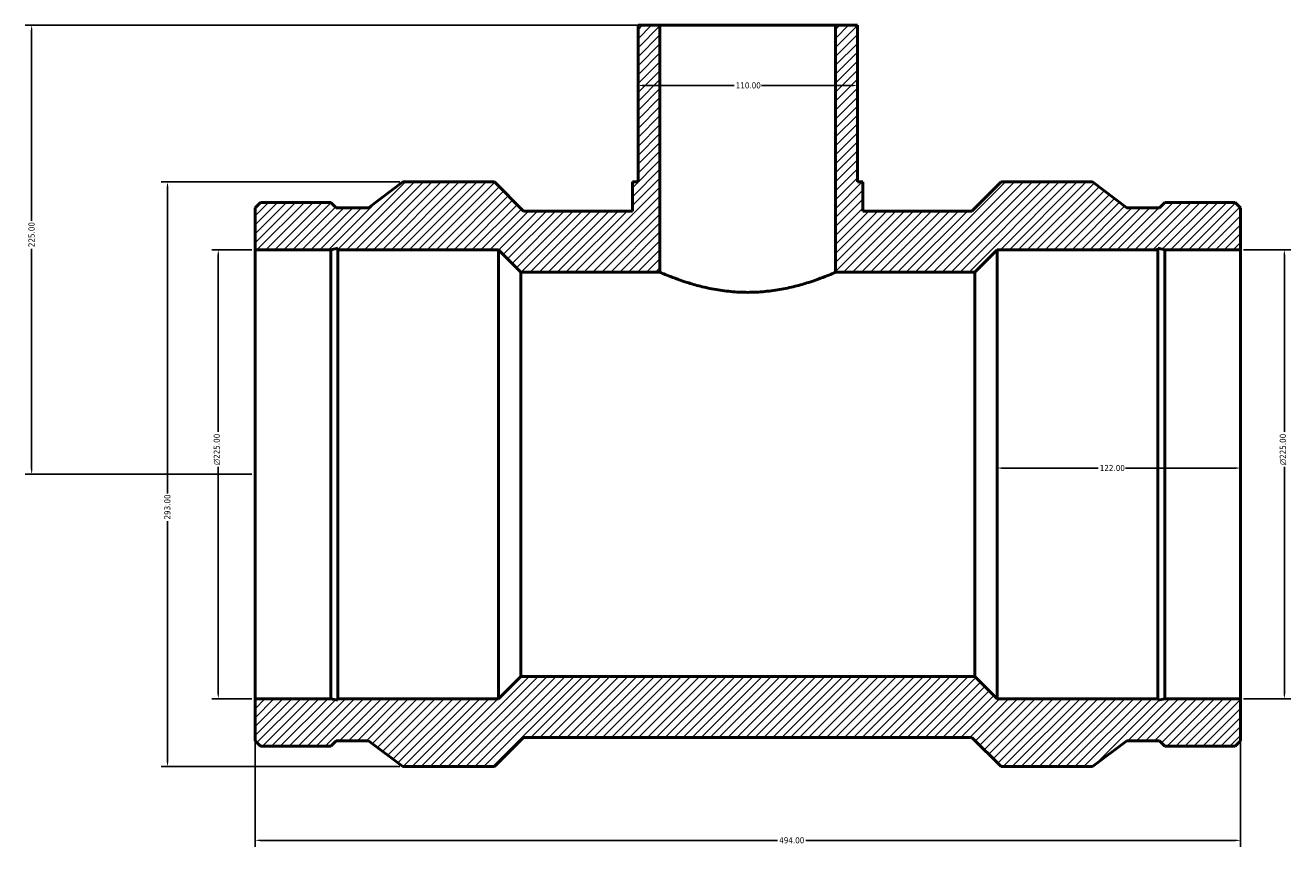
# Model space of a CAD drawing. Header units: millimetres. Extents: x -402 to 1605, y -278 to 1277.
# Tile 4 of 6: x -402 to 232, y 654 to 1066. Entities that reach past the tile are written whole.
import ezdxf

# ---------------------------------------------------------------- set-up
doc = ezdxf.new("R2010")
doc.units = ezdxf.units.MM
for name, color, linetype, lineweight in [('Dimension (ANSI)', 7, 'Continuous', 25), ('Hatch (ANSI)', 7, 'Continuous', 18), ('Visible (ANSI)', 7, 'Continuous', 50)]:
    doc.layers.add(name, color=color, linetype=linetype, lineweight=lineweight)
doc.styles.add('Note Text (ANSI)', font='tahoma.ttf')
doc.dimstyles.new('Default - mm (ANSI)', dxfattribs={"dimtxt": 3.048, "dimasz": 2.5, "dimexe": 3.175, "dimexo": 1.6002, "dimgap": 0.8, "dimtad": 0, "dimtoh": 1, "dimrnd": 1e-08, "dimzin": 4, "dimdsep": 46, "dimtxsty": 'Note Text (ANSI)', "dimcen": 0.09, "dimdle": 10, "dimclrd": 256, "dimclre": 256, "dimclrt": 230, "dimadec": 1, "dimazin": 1, "dimtfac": 1, "dimtofl": 0, "dimtmove": 0, "dimatfit": 3, "dimfxl": 1, "dimtolj": 1, "dimtzin": 4, "dimlwd": -1, "dimlwe": -1, "dimarcsym": 0})

# ---------------------------------------------------------------- blocks, each defined once
blk = doc.blocks.new('*D7')
at = {"layer": 'Defpoints', "color": 0, "transparency": 16777216}
for p in [(-399, 1065.75), (-84, 1065.75), (-287, 840.75)]:
    blk.add_point(p, dxfattribs=at)
at = {"layer": 'Dimension (ANSI)', "transparency": 16777216}
for p, q in [((-85.6, 1065.75), (-402.17, 1065.75)), ((-399, 1063.25), (-399, 967.71)), ((-399, 843.25), (-399, 953.79)), ((-288.6, 840.75), (-402.17, 840.75))]:
    blk.add_line(p, q, dxfattribs=at)
for points in [[(-399.42, 1063.25), (-398.58, 1063.25), (-399, 1065.75)], [(-399.42, 843.25), (-398.58, 843.25), (-399, 840.75)]]:
    blk.add_solid(points, dxfattribs=at)
at = {"layer": 'Dimension (ANSI)', "color": 230, "true_color": 0xff0080, "transparency": 16777216, "insert": (-400.59, 954.59), "char_height": 3.048, "attachment_point": 1, "rotation": 90, "style": 'Note Text (ANSI)'}
blk.add_mtext('\\A1;225.00', dxfattribs=at)
blk = doc.blocks.new('*D8')
at = {"layer": 'Defpoints', "color": 0, "transparency": 16777216}
for p in [(-305.44, 953.25), (-287, 953.25), (-287, 728.25)]:
    blk.add_point(p, dxfattribs=at)
at = {"layer": 'Dimension (ANSI)', "transparency": 16777216}
for p, q in [((-288.6, 953.25), (-308.61, 953.25)), ((-305.44, 950.75), (-305.44, 861.97)), ((-305.44, 730.75), (-305.44, 844.53)), ((-288.6, 728.25), (-308.61, 728.25))]:
    blk.add_line(p, q, dxfattribs=at)
for points in [[(-305.85, 950.75), (-305.02, 950.75), (-305.44, 953.25)], [(-305.85, 730.75), (-305.02, 730.75), (-305.44, 728.25)]]:
    blk.add_solid(points, dxfattribs=at)
at = {"layer": 'Dimension (ANSI)', "color": 230, "true_color": 0xff0080, "transparency": 16777216, "insert": (-307.73, 845.33), "char_height": 3.048, "attachment_point": 1, "rotation": 90, "style": 'Note Text (ANSI)'}
blk.add_mtext('\\A1;\\fAIGDT|b0|i0;\\H3.0480;\\ln\\fTahoma|b0|i0;\\H3.0480;225.00', dxfattribs=at)
blk = doc.blocks.new('*D9')
at = {"layer": 'Defpoints', "color": 0, "transparency": 16777216}
for p in [(-212.9, 987.25), (-330.9, 694.25), (-212.9, 694.25)]:
    blk.add_point(p, dxfattribs=at)
at = {"layer": 'Dimension (ANSI)', "transparency": 16777216}
for p, q in [((-214.5, 987.25), (-334.07, 987.25)), ((-330.9, 984.75), (-330.9, 831.21)), ((-330.9, 696.75), (-330.9, 817.29)), ((-214.5, 694.25), (-334.07, 694.25))]:
    blk.add_line(p, q, dxfattribs=at)
for points in [[(-331.32, 984.75), (-330.48, 984.75), (-330.9, 987.25)], [(-331.32, 696.75), (-330.48, 696.75), (-330.9, 694.25)]]:
    blk.add_solid(points, dxfattribs=at)
at = {"layer": 'Dimension (ANSI)', "color": 230, "true_color": 0xff0080, "transparency": 16777216, "insert": (-332.49, 818.09), "char_height": 3.048, "attachment_point": 1, "rotation": 90, "style": 'Note Text (ANSI)'}
blk.add_mtext('\\A1;293.00', dxfattribs=at)
blk = doc.blocks.new('*D10')
at = {"layer": 'Defpoints', "color": 0, "transparency": 16777216}
for p in [(-95, 1035.58), (15, 1035.58), (15, 1035.58)]:
    blk.add_point(p, dxfattribs=at)
at = {"layer": 'Dimension (ANSI)', "transparency": 16777216}
for p, q in [((-92.5, 1035.58), (-46.84, 1035.58)), ((12.5, 1035.58), (-33.16, 1035.58))]:
    blk.add_line(p, q, dxfattribs=at)
for points in [[(-92.5, 1036), (-92.5, 1035.17), (-95, 1035.58)], [(12.5, 1036), (12.5, 1035.17), (15, 1035.58)]]:
    blk.add_solid(points, dxfattribs=at)
at = {"layer": 'Dimension (ANSI)', "color": 230, "true_color": 0xff0080, "transparency": 16777216, "insert": (-46.04, 1037.17), "char_height": 3.048, "attachment_point": 1, "style": 'Note Text (ANSI)'}
blk.add_mtext('\\A1;110.00', dxfattribs=at)
blk = doc.blocks.new('*D11')
at = {"layer": 'Defpoints', "color": 0, "transparency": 16777216}
for p in [(207, 953.25), (229, 953.25), (207, 728.25)]:
    blk.add_point(p, dxfattribs=at)
at = {"layer": 'Dimension (ANSI)', "transparency": 16777216}
for p, q in [((208.6, 953.25), (232.18, 953.25)), ((229, 950.75), (229, 861.97)), ((229, 730.75), (229, 844.53)), ((208.6, 728.25), (232.18, 728.25))]:
    blk.add_line(p, q, dxfattribs=at)
for points in [[(228.58, 950.75), (229.42, 950.75), (229, 953.25)], [(228.58, 730.75), (229.42, 730.75), (229, 728.25)]]:
    blk.add_solid(points, dxfattribs=at)
at = {"layer": 'Dimension (ANSI)', "color": 230, "true_color": 0xff0080, "transparency": 16777216, "insert": (226.71, 845.33), "char_height": 3.048, "attachment_point": 1, "rotation": 90, "style": 'Note Text (ANSI)'}
blk.add_mtext('\\A1;\\fAIGDT|b0|i0;\\H3.0480;\\ln\\fTahoma|b0|i0;\\H3.0480;225.00', dxfattribs=at)
blk = doc.blocks.new('*D12')
at = {"layer": 'Defpoints', "color": 0, "transparency": 16777216}
for p in [(85, 843.86), (85, 840.75), (207, 840.75)]:
    blk.add_point(p, dxfattribs=at)
at = {"layer": 'Dimension (ANSI)', "transparency": 16777216}
for p, q in [((87.5, 843.86), (135.66, 843.86)), ((204.5, 843.86), (149.34, 843.86))]:
    blk.add_line(p, q, dxfattribs=at)
for points in [[(87.5, 844.28), (87.5, 843.45), (85, 843.86)], [(204.5, 844.28), (204.5, 843.45), (207, 843.86)]]:
    blk.add_solid(points, dxfattribs=at)
at = {"layer": 'Dimension (ANSI)', "color": 230, "true_color": 0xff0080, "transparency": 16777216, "insert": (136.46, 845.45), "char_height": 3.048, "attachment_point": 1, "style": 'Note Text (ANSI)'}
blk.add_mtext('\\A1;122.00', dxfattribs=at)
blk = doc.blocks.new('*D13')
at = {"layer": 'Defpoints', "color": 0, "transparency": 16777216}
for p in [(-287, 728.25), (207, 728.25), (207, 657.31)]:
    blk.add_point(p, dxfattribs=at)
at = {"layer": 'Dimension (ANSI)', "transparency": 16777216}
for p, q in [((-287, 726.65), (-287, 654.14)), ((207, 726.65), (207, 654.14)), ((-284.5, 657.31), (-25.03, 657.31)), ((204.5, 657.31), (-10.97, 657.31))]:
    blk.add_line(p, q, dxfattribs=at)
for points in [[(-284.5, 657.73), (-284.5, 656.9), (-287, 657.31)], [(204.5, 657.73), (204.5, 656.9), (207, 657.31)]]:
    blk.add_solid(points, dxfattribs=at)
at = {"layer": 'Dimension (ANSI)', "color": 230, "true_color": 0xff0080, "transparency": 16777216, "insert": (-24.23, 658.9), "char_height": 3.048, "attachment_point": 1, "style": 'Note Text (ANSI)'}
blk.add_mtext('\\A1;494.00', dxfattribs=at)

msp = doc.modelspace()

# ---------------------------------------------------------------- hatches: boundary and pattern name
at = {"layer": 'Hatch (ANSI)'}
h = msp.add_hatch(dxfattribs=at)
h.set_pattern_fill('ANSI31', color=256, scale=25.4, angle=180, style=0)
h.set_pattern_definition([(225, (0, 0), (2.245064, -2.245064), [])])
h.paths.add_polyline_path([(-84, 942), (-84, 1065.75), (-95, 1065.75), (-95, 987.25), (-97.75, 987.25), (-97.75, 972.6), (-152.385, 972.6), (-167.035, 987.25), (-212.9, 987.25), (-230.067, 974.27), (-246.333, 974.27), (-249.058, 976.995), (-284.275, 976.995), (-287, 974.27), (-287, 953.25), (-249.058, 953.25), (-245.532, 953.999), (-245.532, 953.25), (-165, 953.25), (-153.75, 942)])
h.paths.add_polyline_path([(207, 707.23), (207, 728.25), (169.058, 728.25), (165.532, 727.501), (165.532, 728.25), (85, 728.25), (73.75, 739.5), (-153.75, 739.5), (-165, 728.25), (-245.532, 728.25), (-245.532, 727.501), (-249.058, 728.25), (-287, 728.25), (-287, 707.23), (-284.275, 704.505), (-249.058, 704.505), (-246.333, 707.23), (-230.067, 707.23), (-212.9, 694.25), (-167.035, 694.25), (-152.385, 708.9), (72.385, 708.9), (87.035, 694.25), (132.9, 694.25), (150.067, 707.23), (166.333, 707.23), (169.058, 704.505), (204.275, 704.505)])
h.paths.add_polyline_path([(207, 953.25), (207, 974.27), (204.275, 976.995), (169.058, 976.995), (166.333, 974.27), (150.067, 974.27), (132.9, 987.25), (87.035, 987.25), (72.385, 972.6), (17.75, 972.6), (17.75, 987.25), (15, 987.25), (15, 1065.75), (4, 1065.75), (4, 942), (73.75, 942), (85, 953.25), (165.532, 953.25), (165.532, 953.999), (169.058, 953.25)])

# ---------------------------------------------------------------- linework, layer by layer
at = {"layer": 'Visible (ANSI)'}
for p, q in [((-84, 1065.75), (-95, 1065.75)), ((-95, 1065.75), (-95, 987.25)), ((-84, 942), (-84, 1065.75)), ((-84, 1065.75), (4, 1065.75)), ((15, 1065.75), (4, 1065.75)), ((4, 1065.75), (4, 942)), ((15, 987.25), (15, 1065.75)), ((-212.9, 987.25), (-230.067, 974.27)), ((-167.035, 987.25), (-212.9, 987.25)), ((-152.385, 972.6), (-167.035, 987.25)), ((-95, 987.25), (-97.75, 987.25)), ((-97.75, 987.25), (-97.75, 972.6)), ((17.75, 987.25), (15, 987.25)), ((17.75, 972.6), (17.75, 987.25)), ((87.035, 987.25), (72.385, 972.6)), ((132.9, 987.25), (87.035, 987.25)), ((150.067, 974.27), (132.9, 987.25)), ((-284.275, 976.995), (-287, 974.27)), ((-249.058, 976.995), (-284.275, 976.995)), ((-246.333, 974.27), (-249.058, 976.995)), ((169.058, 976.995), (166.333, 974.27)), ((204.275, 976.995), (169.058, 976.995)), ((207, 974.27), (204.275, 976.995)), ((-287, 974.27), (-287, 953.25)), ((-230.067, 974.27), (-246.333, 974.27)), ((-97.75, 972.6), (-152.385, 972.6)), ((72.385, 972.6), (17.75, 972.6)), ((166.333, 974.27), (150.067, 974.27)), ((207, 953.25), (207, 974.27)), ((-287, 953.25), (-249.058, 953.25)), ((-287, 953.25), (-287, 728.25)), ((-249.058, 953.25), (-245.532, 953.999)), ((-249.058, 953.25), (-249.058, 728.25)), ((-245.532, 953.999), (-245.532, 953.25)), ((-245.532, 953.25), (-165, 953.25)), ((-245.532, 953.25), (-245.532, 728.25)), ((-165, 953.25), (-153.75, 942)), ((-165, 953.25), (-165, 728.25)), ((73.75, 942), (85, 953.25)), ((85, 953.25), (165.532, 953.25)), ((85, 953.25), (85, 728.25)), ((165.532, 953.25), (165.532, 953.999)), ((165.532, 953.999), (169.058, 953.25)), ((165.532, 953.25), (165.532, 728.25)), ((169.058, 953.25), (207, 953.25)), ((169.058, 953.25), (169.058, 728.25)), ((207, 953.25), (207, 728.25)), ((-153.75, 942), (-84, 942)), ((-153.75, 942), (-153.75, 739.5)), ((4, 942), (73.75, 942)), ((73.75, 942), (73.75, 739.5)), ((-153.75, 739.5), (-165, 728.25)), ((73.75, 739.5), (-153.75, 739.5)), ((85, 728.25), (73.75, 739.5)), ((-249.058, 728.25), (-287, 728.25)), ((-287, 728.25), (-287, 707.23)), ((-245.532, 727.501), (-249.058, 728.25)), ((-165, 728.25), (-245.532, 728.25)), ((-245.532, 728.25), (-245.532, 727.501)), ((165.532, 728.25), (85, 728.25)), ((169.058, 728.25), (165.532, 727.501)), ((165.532, 727.501), (165.532, 728.25)), ((207, 728.25), (169.058, 728.25)), ((207, 707.23), (207, 728.25)), ((-287, 707.23), (-284.275, 704.505)), ((-284.275, 704.505), (-249.058, 704.505)), ((-249.058, 704.505), (-246.333, 707.23)), ((-246.333, 707.23), (-230.067, 707.23)), ((-230.067, 707.23), (-212.9, 694.25)), ((-167.035, 694.25), (-152.385, 708.9)), ((-152.385, 708.9), (72.385, 708.9)), ((72.385, 708.9), (87.035, 694.25)), ((132.9, 694.25), (150.067, 707.23)), ((150.067, 707.23), (166.333, 707.23)), ((166.333, 707.23), (169.058, 704.505)), ((169.058, 704.505), (204.275, 704.505)), ((204.275, 704.505), (207, 707.23)), ((-212.9, 694.25), (-167.035, 694.25)), ((87.035, 694.25), (132.9, 694.25))]:
    msp.add_line(p, q, dxfattribs=at)
msp.add_open_spline([(4, 942), (4, 942), (3.728, 941.881), (2.596, 941.397), (1.737, 941.032), (-0.521, 940.114), (-1.92, 939.56), (-5.137, 938.365), (-6.956, 937.725), (-10.821, 936.477), (-13.006, 935.823), (-17.773, 934.581), (-20.355, 933.994), (-25.762, 933.006), (-28.591, 932.607), (-34.307, 932.073), (-37.194, 931.94), (-42.806, 931.94), (-45.693, 932.073), (-51.409, 932.607), (-54.238, 933.006), (-59.645, 933.994), (-62.227, 934.581), (-66.994, 935.823), (-69.179, 936.477), (-73.044, 937.725), (-74.863, 938.365), (-78.08, 939.56), (-79.479, 940.114), (-81.737, 941.032), (-82.596, 941.397), (-83.728, 941.881), (-84, 942), (-84, 942)], degree=3, knots=[6.7284611, 6.7284611, 6.7284611, 6.7284611, 7.5689071, 7.5689071, 8.4093531, 8.4093531, 9.2497991, 9.2497991, 10.0902451, 10.0902451, 10.9319144, 10.9319144, 11.7735837, 11.7735837, 12.615253, 12.615253, 13.4569223, 13.4569223, 14.2985916, 14.2985916, 15.1402609, 15.1402609, 15.9819302, 15.9819302, 16.8235995, 16.8235995, 17.6640454, 17.6640454, 18.5044914, 18.5044914, 19.3449374, 19.3449374, 20.1853834, 20.1853834, 20.1853834, 20.1853834], dxfattribs=at)

# ---------------------------------------------------------------- dimensions: what is measured, and where the dimension line sits
at = {"layer": 'Dimension (ANSI)'}
for base, p1, p2, angle, override, picture, middle in [((-399, 1065.75), (-287, 840.75), (-84, 1065.75), 90, {"dimtoh": 0, "dimdec": 2, "dimtp": 0, "dimtm": 0, "dimtdec": 2, "dimatfit": 1}, '*D7', (-399, 960.75)), ((15, 1035.582), (-95, 1035.582), (15, 1035.582), 180, {"dimtoh": 0, "dimdec": 2, "dimse1": 1, "dimse2": 1, "dimtp": 0, "dimtm": 0, "dimtdec": 2, "dimatfit": 1}, '*D10', (-40, 1035.582)), ((-330.9, 694.25), (-212.9, 987.25), (-212.9, 694.25), 90, {"dimtoh": 0, "dimdec": 2, "dimtp": 0, "dimtm": 0, "dimtdec": 2, "dimatfit": 1}, '*D9', (-330.9, 824.25))]:
    dim = msp.add_linear_dim(base=base, p1=p1, p2=p2, angle=angle, dimstyle='Default - mm (ANSI)', override=override, dxfattribs=at)
    dim.commit()
    dim.dimension.update_dxf_attribs({"geometry": picture, "text_midpoint": middle, "dimtype": 160})
for base, p1, p2, picture, middle in [((-305.436, 953.25), (-287, 728.25), (-287, 953.25), '*D8', (-305.436, 853.25)), ((229, 953.25), (207, 728.25), (207, 953.25), '*D11', (229, 853.25))]:
    dim = msp.add_linear_dim(base=base, p1=p1, p2=p2, angle=90, text='\\fAIGDT|b0|i0;\\H3.0480;\\ln\\fTahoma|b0|i0;\\H3.0480;<>', dimstyle='Default - mm (ANSI)', override={"dimtoh": 0, "dimdec": 2, "dimtp": 0, "dimtm": 0, "dimtdec": 2, "dimatfit": 1}, dxfattribs=at)
    dim.commit()
    dim.dimension.update_dxf_attribs({"geometry": picture, "text_midpoint": middle, "dimtype": 160})
for base, p1, p2, override, picture, middle in [((85, 843.863), (207, 840.75), (85, 840.75), {"dimtoh": 0, "dimdec": 2, "dimse1": 1, "dimse2": 1, "dimtp": 0, "dimtm": 0, "dimtdec": 2, "dimatfit": 1}, '*D12', (142.5, 843.863)), ((207, 657.314), (-287, 728.25), (207, 728.25), {"dimtoh": 0, "dimdec": 2, "dimtp": 0, "dimtm": 0, "dimtdec": 2, "dimatfit": 1}, '*D13', (-18, 657.314))]:
    dim = msp.add_linear_dim(base=base, p1=p1, p2=p2, dimstyle='Default - mm (ANSI)', override=override, dxfattribs=at)
    dim.commit()
    dim.dimension.update_dxf_attribs({"geometry": picture, "text_midpoint": middle, "dimtype": 160})

doc.saveas('drawing.dxf')
